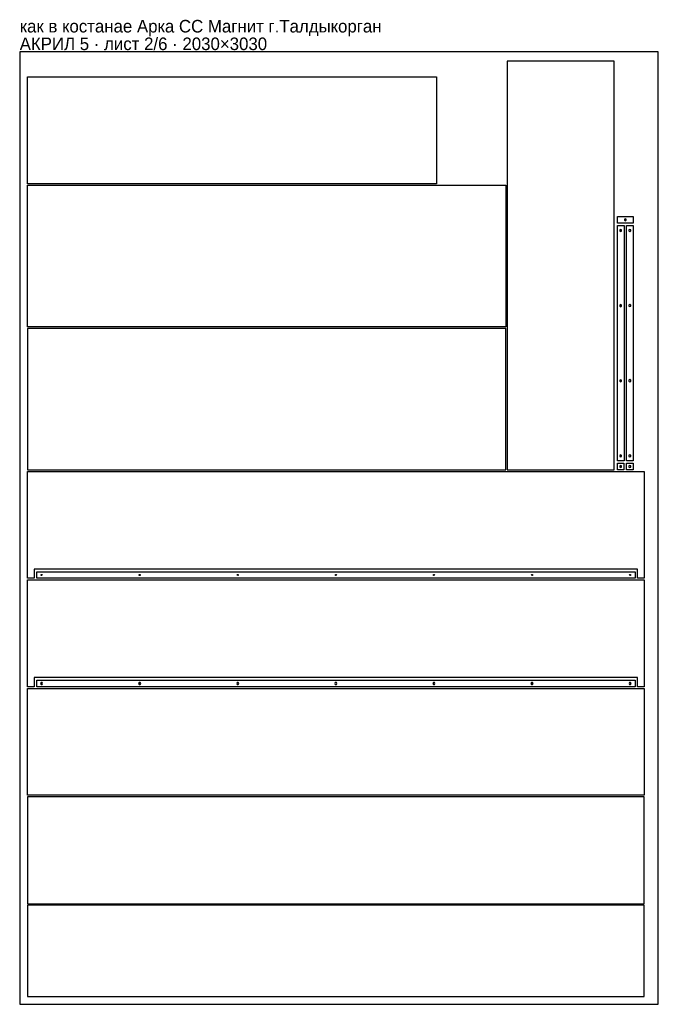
# Model space of a CAD drawing. Header units: millimetres. Extents: x 0 to 2030, y 0 to 3132.
import ezdxf

# ---------------------------------------------------------------- set-up
doc = ezdxf.new("R2010")
doc.units = ezdxf.units.MM
doc.layers.add('INFO', color=7, linetype='Continuous')

msp = doc.modelspace()

# ---------------------------------------------------------------- linework, layer by layer
for points in [[(0, 0), (2030, 0), (2030, 3030), (0, 3030)], [(1550.000044, 1699.999966), (1890.000044, 1699.999966), (1890.000044, 2999.999966), (1550.000044, 2999.999966)], [(1324.999966, 2950.000654), (1324.999966, 2610.000654), (24.999966, 2610.000654), (24.999966, 2950.000654)], [(1545.000034, 2155.000345), (25.000034, 2155.000345), (25.000034, 2605.000445), (1545.000034, 2605.000445)], [(1950, 2484.749184), (1900, 2484.749184), (1900, 2505.7184), (1950, 2505.7184)], [(1900, 2476.749213), (1921, 2476.749213), (1921, 1729), (1900, 1729)], [(1924.9998, 2498.582232), (1922.0998, 2496.907916), (1922.0998, 2493.559284), (1924.9998, 2491.884968), (1927.8998, 2493.559284), (1927.8998, 2496.907916)], [(1928.9296, 2476.749213), (1950, 2476.749213), (1950, 1729), (1928.9296, 1729)], [(1910.4998, 2464.498232), (1907.5998, 2462.823916), (1907.5998, 2459.475284), (1910.4998, 2457.800968), (1913.3998, 2459.475284), (1913.3998, 2462.823916)], [(1939.4648, 2464.777232), (1936.5648, 2463.102916), (1936.5648, 2459.754284), (1939.4648, 2458.079968), (1942.3648, 2459.754284), (1942.3648, 2463.102916)], [(1910.4998, 2225.564232), (1907.5998, 2223.889916), (1907.5998, 2220.541284), (1910.4998, 2218.866968), (1913.3998, 2220.541284), (1913.3998, 2223.889916)], [(1939.4648, 2225.824232), (1936.5648, 2224.149916), (1936.5648, 2220.801284), (1939.4648, 2219.126968), (1942.3648, 2220.801284), (1942.3648, 2224.149916)], [(25.000034, 1700.000044), (1545.000034, 1700.000044), (1545.000034, 2150.000144), (25.000034, 2150.000144)], [(1910.4998, 1986.631232), (1907.5998, 1984.956916), (1907.5998, 1981.608284), (1910.4998, 1979.933968), (1913.3998, 1981.608284), (1913.3998, 1984.956916)], [(1939.4648, 1986.872232), (1936.5648, 1985.197916), (1936.5648, 1981.849284), (1939.4648, 1980.174968), (1942.3648, 1981.849284), (1942.3648, 1985.197916)], [(1910.4998, 1747.698232), (1907.5998, 1746.023916), (1907.5998, 1742.675284), (1910.4998, 1741.000968), (1913.3998, 1742.675284), (1913.3998, 1746.023916)], [(1939.4648, 1747.920232), (1936.5648, 1746.245916), (1936.5648, 1742.897284), (1939.4648, 1741.222968), (1942.3648, 1742.897284), (1942.3648, 1746.245916)], [(1963.999966, 1354.999956), (1963.999966, 1383.999956), (45.999966, 1383.999956), (45.999966, 1354.999956), (24.999966, 1354.999956), (24.999966, 1694.999956), (1984.999966, 1694.999956), (1984.999966, 1354.999956)], [(1920.9648, 1721), (1920.9648, 1700), (1900, 1700), (1900, 1721)], [(1910.4828, 1713.848232), (1907.5828, 1712.173916), (1907.5828, 1708.825284), (1910.4828, 1707.150968), (1913.3828, 1708.825284), (1913.3828, 1712.173916)], [(1928.9648, 1700), (1928.9648, 1721), (1950, 1721), (1950, 1700)], [(1939.4828, 1713.848232), (1936.5828, 1712.173916), (1936.5828, 1708.825284), (1939.4828, 1707.150968), (1942.3828, 1708.825284), (1942.3828, 1712.173916)], [(1963.999966, 1009.999956), (1963.999966, 1038.999956), (45.999966, 1038.999956), (45.999966, 1009.999956), (24.999966, 1009.999956), (24.999966, 1349.999956), (1984.999966, 1349.999956), (1984.999966, 1009.999956)], [(1955.999966, 1375.999956), (1955.999966, 1354.999956), (53.999966, 1354.999956), (53.999966, 1375.999956)], [(24.999966, 1005.000044), (1984.999966, 1005.000044), (1984.999966, 665.000044), (24.999966, 665.000044)], [(53.999966, 1009.999956), (53.999966, 1030.999956), (1955.999966, 1030.999956), (1955.999966, 1009.999956)], [(72.948198, 1020.500156), (71.273882, 1023.400156), (67.925251, 1023.400156), (66.250935, 1020.500156), (67.925251, 1017.600156), (71.273882, 1017.600156)], [(384.748198, 1020.500156), (383.073882, 1023.400156), (379.725251, 1023.400156), (378.050935, 1020.500156), (379.725251, 1017.600156), (383.073882, 1017.600156)], [(696.548198, 1020.500156), (694.873882, 1023.400156), (691.525251, 1023.400156), (689.850935, 1020.500156), (691.525251, 1017.600156), (694.873882, 1017.600156)], [(1008.348198, 1020.500156), (1006.673882, 1023.400156), (1003.325251, 1023.400156), (1001.650935, 1020.500156), (1003.325251, 1017.600156), (1006.673882, 1017.600156)], [(1320.148198, 1020.500156), (1318.473882, 1023.400156), (1315.125251, 1023.400156), (1313.450935, 1020.500156), (1315.125251, 1017.600156), (1318.473882, 1017.600156)], [(1631.948198, 1020.500156), (1630.273882, 1023.400156), (1626.925251, 1023.400156), (1625.250935, 1020.500156), (1626.925251, 1017.600156), (1630.273882, 1017.600156)], [(1943.748198, 1020.500156), (1942.073882, 1023.400156), (1938.725251, 1023.400156), (1937.050935, 1020.500156), (1938.725251, 1017.600156), (1942.073882, 1017.600156)], [(25.000034, 320.000044), (1985.000034, 320.000044), (1985.000034, 660.000044), (25.000034, 660.000044)], [(1985.000034, 314.999956), (25.000034, 314.999956), (25.000034, 24.999956), (1985.000034, 24.999956)]]:
    msp.add_lwpolyline(points, close=True)
for centre in [(69.599566, 1365.500156), (381.399566, 1365.500156), (693.199566, 1365.500156), (1004.999566, 1365.500156), (1316.799566, 1365.500156), (1628.599566, 1365.500156), (1940.399566, 1365.500156)]:
    msp.add_circle(centre, 1.6)

# ---------------------------------------------------------------- texts
at = {"layer": 'INFO'}
for s, p in [('как в костанае Арка СС Магнит г.Талдыкорган', (0, 3091)), ('АКРИЛ 5 · лист 2/6 · 2030×3030', (0, 3035))]:
    msp.add_text(s, height=40, dxfattribs=at).set_placement(p)

doc.saveas('drawing.dxf')
